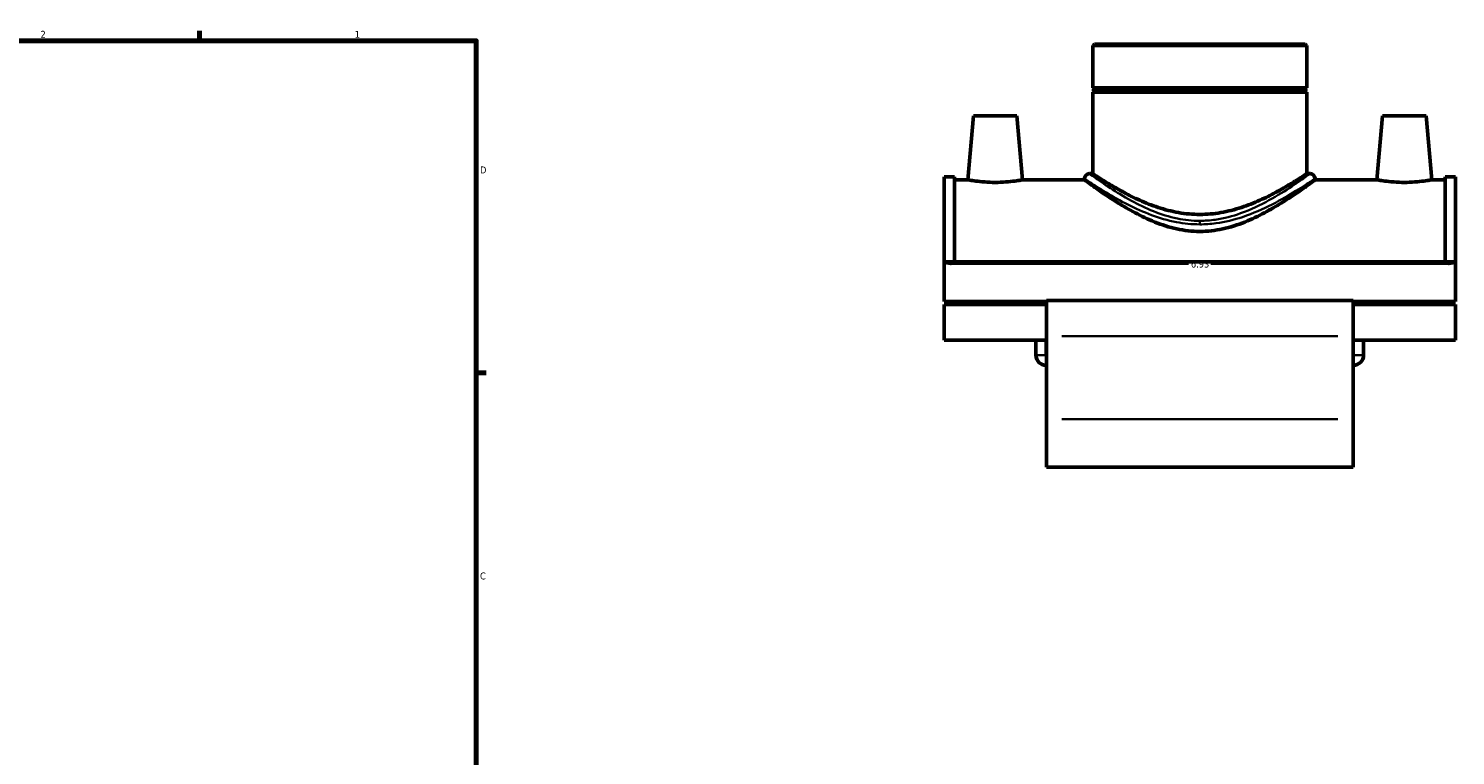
# Model space of a CAD drawing. Header units: inches. Extents: x -0.9 to 55.8, y -1.4 to 45.1.
# Tile 7 of 8: x 27.4 to 46.8, y 11.3 to 21.2. Entities that reach past the tile are written whole.
import ezdxf

# ---------------------------------------------------------------- set-up
doc = ezdxf.new("R2010")
doc.units = ezdxf.units.IN
doc.header["$MEASUREMENT"] = 0
for name, color, linetype, lineweight in [('Border (ANSI)', 7, 'Continuous', 70), ('Dimension (ANSI)', 7, 'Continuous', 25), ('Visible (ANSI)', 7, 'Continuous', 50), ('Visible Narrow (ANSI)', 7, 'Continuous', 35)]:
    doc.layers.add(name, color=color, linetype=linetype, lineweight=lineweight)
doc.styles.add('Note Text (ANSI)', font='tahoma.ttf')
doc.dimstyles.new('Default (ANSI)', dxfattribs={"dimtxt": 0.094488, "dimasz": 0.098425, "dimexe": 0.125, "dimexo": 0.0625, "dimgap": 0.031496, "dimtad": 0, "dimtih": 1, "dimtoh": 1, "dimrnd": 1e-08, "dimzin": 4, "dimdsep": 46, "dimtxsty": 'Note Text (ANSI)', "dimcen": 0.09, "dimdle": 0.393701, "dimclrd": 256, "dimclre": 256, "dimclrt": 5, "dimadec": 0, "dimazin": 1, "dimtfac": 1, "dimtofl": 0, "dimtmove": 0, "dimatfit": 3, "dimfxl": 1, "dimtolj": 1, "dimtzin": 4, "dimlwd": -1, "dimlwe": -1, "dimarcsym": 0})

# ---------------------------------------------------------------- blocks, each defined once
blk = doc.blocks.new('Borders Default Border')
at = {"layer": 'Border (ANSI)'}
for p, q in [((29.75, 21), (29.75, 21.134)), ((33.5, 16.5), (33.634, 16.5))]:
    blk.add_line(p, q, dxfattribs=at)
at = {"layer": 'Border (ANSI)', "flags": 128}
blk.add_lwpolyline([(0.5, 1), (0.5, 21), (33.5, 21), (33.5, 1), (0.5, 1)], dxfattribs=at)
at = {"layer": 'Border (ANSI)', "color": 5, "true_color": 0x0000ff, "char_height": 0.0945, "attachment_point": 7, "style": 'Note Text (ANSI)'}
for s, insert in [('2', (27.596, 21.04)), ('1', (31.854, 21.04)), ('D', (33.553, 19.203)), ('C', (33.552, 13.701))]:
    blk.add_mtext(s, dxfattribs=dict(at, insert=insert))
blk = doc.blocks.new('*D9')
at = {"layer": 'Defpoints', "color": 0, "transparency": 16777216}
for p in [(46.771, 17.974), (39.841, 17.737), (46.771, 17.737)]:
    blk.add_point(p, dxfattribs=at)
at = {"layer": 'Dimension (ANSI)', "transparency": 16777216}
for p, q in [((39.94, 17.974), (43.155, 17.974)), ((46.673, 17.974), (43.457, 17.974))]:
    blk.add_line(p, q, dxfattribs=at)
for points in [[(39.94, 17.991), (39.94, 17.958), (39.841, 17.974)], [(46.673, 17.991), (46.673, 17.958), (46.771, 17.974)]]:
    blk.add_solid(points, dxfattribs=at)
at = {"layer": 'Dimension (ANSI)', "color": 5, "transparency": 16777216, "insert": (43.186, 18.023), "char_height": 0.0945, "attachment_point": 1, "style": 'Note Text (ANSI)'}
blk.add_mtext('\\A1;6.93', dxfattribs=at)

msp = doc.modelspace()

# ---------------------------------------------------------------- linework, layer by layer
at = {"layer": 'Visible (ANSI)'}
for p, q in [((41.879, 20.956), (41.856, 20.934)), ((44.756, 20.934), (41.856, 20.934)), ((41.856, 20.934), (41.856, 20.362)), ((41.879, 20.956), (44.734, 20.956)), ((44.734, 20.956), (44.756, 20.934)), ((44.756, 20.934), (44.756, 20.362)), ((41.856, 20.362), (44.756, 20.362)), ((41.876, 20.343), (41.856, 20.362)), ((41.876, 20.323), (41.856, 20.303)), ((41.876, 20.343), (44.736, 20.343)), ((41.876, 20.343), (41.876, 20.323)), ((44.736, 20.323), (41.876, 20.323)), ((44.736, 20.343), (44.756, 20.362)), ((44.736, 20.343), (44.736, 20.323)), ((44.736, 20.323), (44.756, 20.303)), ((44.756, 20.303), (41.856, 20.303)), ((41.856, 20.303), (41.856, 19.2)), ((44.756, 20.303), (44.756, 19.2)), ((40.239, 19.982), (40.163, 19.116)), ((40.829, 19.982), (40.239, 19.982)), ((40.829, 19.982), (40.905, 19.116)), ((45.783, 19.982), (45.707, 19.116)), ((45.783, 19.982), (46.373, 19.982)), ((46.373, 19.982), (46.449, 19.116)), ((39.841, 19.158), (39.841, 18.006)), ((39.841, 19.158), (39.98, 19.158)), ((39.98, 18.006), (39.98, 19.158)), ((41.812, 19.2), (41.856, 19.2)), ((44.756, 19.2), (44.801, 19.2)), ((46.633, 18.006), (46.633, 19.158)), ((46.633, 19.158), (46.771, 19.158)), ((46.771, 19.158), (46.771, 18.006)), ((40.163, 19.116), (39.98, 19.116)), ((41.745, 19.116), (40.905, 19.116)), ((41.745, 19.133), (41.745, 19.116)), ((44.868, 19.133), (44.868, 19.116)), ((45.707, 19.116), (44.868, 19.116)), ((46.633, 19.116), (46.449, 19.116)), ((39.841, 18.006), (39.841, 17.469)), ((46.771, 18.006), (39.841, 18.006)), ((46.771, 17.469), (46.771, 18.006)), ((41.227, 17.469), (39.841, 17.469)), ((39.841, 17.429), (39.841, 16.943)), ((41.227, 17.429), (39.841, 17.429)), ((41.086, 17.429), (41.086, 17.469)), ((41.225, 17.429), (41.225, 17.469)), ((41.227, 17.481), (41.227, 16.998)), ((45.385, 17.481), (41.227, 17.481)), ((45.385, 16.998), (45.385, 17.481)), ((46.771, 17.469), (45.385, 17.469)), ((46.771, 17.429), (45.385, 17.429)), ((45.387, 17.429), (45.387, 17.469)), ((45.527, 17.429), (45.527, 17.469)), ((46.771, 16.943), (46.771, 17.429)), ((41.227, 16.943), (39.841, 16.943)), ((41.086, 16.743), (41.086, 16.943)), ((41.225, 16.743), (41.225, 16.943)), ((41.227, 15.874), (41.227, 16.998)), ((45.385, 16.998), (45.385, 15.874)), ((46.771, 16.943), (45.385, 16.943)), ((45.387, 16.743), (45.387, 16.943)), ((45.527, 16.743), (45.527, 16.943)), ((41.227, 15.874), (41.227, 15.222)), ((45.385, 15.222), (45.385, 15.874)), ((45.385, 15.222), (41.227, 15.222))]:
    msp.add_line(p, q, dxfattribs=at)
for centre, radius, start, end in [((41.812, 19.133), 0.0669, 90, 180), ((44.801, 19.133), 0.0669, 0, 90), ((41.227, 16.743), 0.141, 180, 270), ((41.227, 16.743), 0.00175, 180, 270), ((45.385, 16.743), 0.141, 270, 0), ((45.385, 16.743), 0.00175, 270, 0)]:
    msp.add_arc(centre, radius, start, end, dxfattribs=at)
for points, knots in [([(44.756, 19.2), (44.756, 19.2), (44.747, 19.194), (44.708, 19.168), (44.68, 19.15), (44.604, 19.102), (44.558, 19.073), (44.453, 19.011), (44.394, 18.977), (44.268, 18.91), (44.197, 18.874), (44.042, 18.805), (43.958, 18.771), (43.781, 18.713), (43.688, 18.689), (43.498, 18.656), (43.401, 18.648), (43.211, 18.648), (43.114, 18.656), (42.924, 18.689), (42.831, 18.713), (42.654, 18.771), (42.57, 18.805), (42.415, 18.874), (42.344, 18.91), (42.219, 18.977), (42.159, 19.011), (42.054, 19.073), (42.008, 19.102), (41.933, 19.15), (41.904, 19.168), (41.866, 19.194), (41.856, 19.2), (41.856, 19.2)], [5.778414, 5.778414, 5.778414, 5.778414, 6.496762, 6.496762, 7.21511, 7.21511, 7.933458, 7.933458, 8.651806, 8.651806, 9.378062, 9.378062, 10.104317, 10.104317, 10.830573, 10.830573, 11.556829, 11.556829, 12.283084, 12.283084, 13.00934, 13.00934, 13.735596, 13.735596, 14.461851, 14.461851, 15.180199, 15.180199, 15.898547, 15.898547, 16.616895, 16.616895, 17.335243, 17.335243, 17.335243, 17.335243]), ([(40.534, 19.082), (40.487, 19.082), (40.437, 19.084), (40.346, 19.091), (40.304, 19.095), (40.238, 19.104), (40.21, 19.108), (40.172, 19.114), (40.163, 19.116), (40.163, 19.116)], [2.858044, 2.858044, 2.858044, 2.858044, 3.215635, 3.215635, 3.573226, 3.573226, 3.930145, 3.930145, 4.287063, 4.287063, 4.287063, 4.287063]), ([(40.905, 19.116), (40.905, 19.116), (40.896, 19.114), (40.858, 19.108), (40.83, 19.104), (40.765, 19.095), (40.723, 19.091), (40.631, 19.084), (40.581, 19.082), (40.534, 19.082)], [7.145105, 7.145105, 7.145105, 7.145105, 7.501285, 7.501285, 7.857466, 7.857466, 8.215796, 8.215796, 8.574127, 8.574127, 8.574127, 8.574127]), ([(43.306, 18.418), (43.201, 18.418), (43.096, 18.43), (42.891, 18.475), (42.792, 18.507), (42.602, 18.583), (42.512, 18.626), (42.346, 18.715), (42.27, 18.76), (42.136, 18.843), (42.072, 18.884), (41.959, 18.961), (41.909, 18.996), (41.828, 19.054), (41.797, 19.078), (41.755, 19.108), (41.745, 19.116), (41.745, 19.116)], [0, 0, 0, 0, 0.797753, 0.797753, 1.595506, 1.595506, 2.393258, 2.393258, 3.191011, 3.191011, 3.972599, 3.972599, 4.754187, 4.754187, 5.535775, 5.535775, 6.317363, 6.317363, 6.317363, 6.317363]), ([(44.868, 19.116), (44.868, 19.116), (44.857, 19.108), (44.816, 19.078), (44.784, 19.054), (44.703, 18.996), (44.653, 18.961), (44.54, 18.884), (44.477, 18.843), (44.342, 18.76), (44.266, 18.715), (44.1, 18.626), (44.01, 18.583), (43.821, 18.507), (43.721, 18.475), (43.516, 18.43), (43.411, 18.418), (43.306, 18.418)], [18.952088, 18.952088, 18.952088, 18.952088, 19.733676, 19.733676, 20.515263, 20.515263, 21.296851, 21.296851, 22.078439, 22.078439, 22.876192, 22.876192, 23.673945, 23.673945, 24.471697, 24.471697, 25.26945, 25.26945, 25.26945, 25.26945]), ([(46.078, 19.082), (46.031, 19.082), (45.981, 19.084), (45.889, 19.091), (45.848, 19.095), (45.782, 19.104), (45.754, 19.108), (45.716, 19.114), (45.707, 19.116), (45.707, 19.116)], [0, 0, 0, 0, 0.358331, 0.358331, 0.716661, 0.716661, 1.072842, 1.072842, 1.429022, 1.429022, 1.429022, 1.429022]), ([(46.449, 19.116), (46.449, 19.116), (46.44, 19.114), (46.402, 19.108), (46.374, 19.104), (46.308, 19.095), (46.267, 19.091), (46.175, 19.084), (46.125, 19.082), (46.078, 19.082)], [4.287063, 4.287063, 4.287063, 4.287063, 4.643982, 4.643982, 5.000901, 5.000901, 5.358492, 5.358492, 5.716083, 5.716083, 5.716083, 5.716083])]:
    msp.add_open_spline(points, degree=3, knots=knots, dxfattribs=at)
at = {"layer": 'Visible Narrow (ANSI)'}
for p, q in [((43.306, 18.559), (43.306, 18.516)), ((45.177, 16.998), (41.435, 16.998)), ((41.087, 16.743), (41.225, 16.743)), ((45.526, 16.743), (45.388, 16.743)), ((45.177, 15.874), (41.435, 15.874))]:
    msp.add_line(p, q, dxfattribs=at)
for points, knots in [([(43.306, 18.561), (43.204, 18.561), (43.102, 18.572), (42.89, 18.615), (42.781, 18.65), (42.572, 18.734), (42.472, 18.783), (42.272, 18.892), (42.176, 18.951), (42.005, 19.062), (41.933, 19.113), (41.839, 19.18), (41.814, 19.199), (41.812, 19.2), (41.812, 19.2), (41.812, 19.2)], [12.559508, 12.559508, 12.559508, 12.559508, 13.348134, 13.348134, 14.257822, 14.257822, 15.231667, 15.231667, 16.379298, 16.379298, 17.62716, 17.62716, 18.794492, 18.794492, 18.839214, 18.839214, 18.839214, 18.839214]), ([(44.801, 19.2), (44.801, 19.2), (44.782, 19.186), (44.705, 19.131), (44.637, 19.083), (44.466, 18.97), (44.362, 18.904), (44.128, 18.776), (44, 18.713), (43.751, 18.624), (43.636, 18.593), (43.447, 18.566), (43.377, 18.561), (43.306, 18.561)], [31.398734, 31.398734, 31.398734, 31.398734, 32.433529, 32.433529, 33.696373, 33.696373, 34.96746, 34.96746, 36.197251, 36.197251, 37.135925, 37.135925, 37.678523, 37.678523, 37.678523, 37.678523]), ([(41.745, 19.133), (41.745, 19.133), (41.745, 19.133), (41.747, 19.132), (41.773, 19.114), (41.872, 19.048), (41.947, 19), (42.125, 18.892), (42.226, 18.834), (42.434, 18.729), (42.539, 18.681), (42.758, 18.6), (42.871, 18.566), (43.092, 18.524), (43.199, 18.513), (43.306, 18.513)], [-18.839214, -18.839214, -18.839214, -18.839214, -18.794492, -18.794492, -17.62716, -17.62716, -16.379298, -16.379298, -15.231667, -15.231667, -14.257822, -14.257822, -13.348134, -13.348134, -12.559508, -12.559508, -12.559508, -12.559508]), ([(43.306, 18.513), (43.38, 18.513), (43.453, 18.518), (43.65, 18.545), (43.771, 18.575), (44.031, 18.661), (44.165, 18.722), (44.409, 18.846), (44.518, 18.91), (44.697, 19.02), (44.767, 19.066), (44.848, 19.12), (44.867, 19.133), (44.867, 19.133)], [-37.678523, -37.678523, -37.678523, -37.678523, -37.135925, -37.135925, -36.197251, -36.197251, -34.96746, -34.96746, -33.696373, -33.696373, -32.433529, -32.433529, -31.398734, -31.398734, -31.398734, -31.398734])]:
    msp.add_open_spline(points, degree=3, knots=knots, dxfattribs=at)

# ---------------------------------------------------------------- block references
msp.add_blockref('Borders Default Border', (0, 0))

# ---------------------------------------------------------------- dimensions: what is measured, and where the dimension line sits
at = {"layer": 'Dimension (ANSI)'}
dim = msp.add_linear_dim(base=(46.771, 17.974), p1=(39.841, 17.737), p2=(46.771, 17.737), dimstyle='Default (ANSI)', override={"dimgap": 0.031496, "dimtih": 0, "dimtoh": 0, "dimdec": 2, "dimse1": 1, "dimse2": 1, "dimtol": 0, "dimlim": 0, "dimtp": 0, "dimtm": 0, "dimtdec": 2, "dimatfit": 1}, dxfattribs=at)
dim.commit()
dim.dimension.update_dxf_attribs({"geometry": '*D9', "text_midpoint": (43.306, 17.974), "dimtype": 160})

doc.saveas('drawing.dxf')
